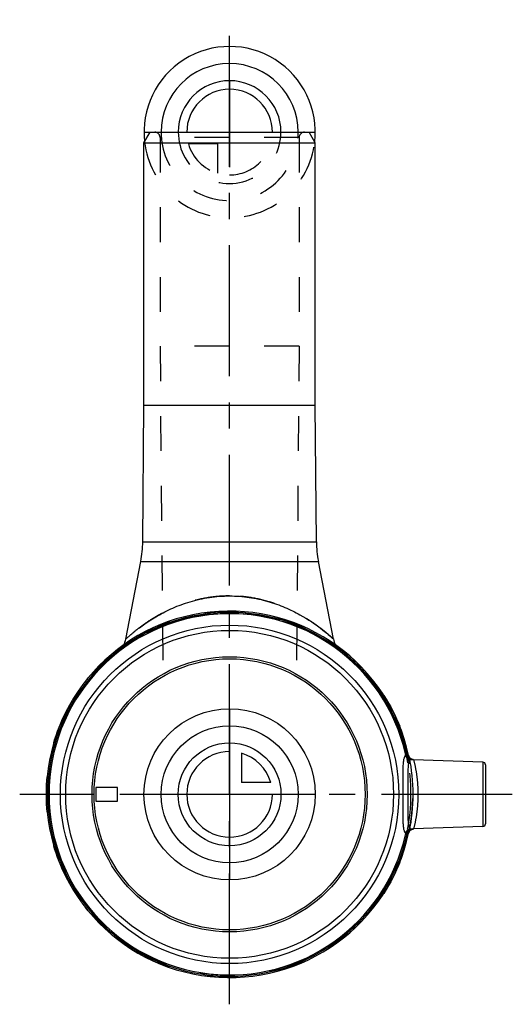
# Model space of a CAD drawing. Header units: millimetres. Extents: x 454 to 546, y 408 to 592.
import ezdxf

# ---------------------------------------------------------------- set-up
doc = ezdxf.new("R2010")
doc.units = ezdxf.units.MM
doc.header["$LTSCALE"] = 65.185185
doc.linetypes.add('CENTER', pattern=[0.6, 0.375, -0.075, 0.075, -0.075])
doc.linetypes.add('HIDDEN', pattern=[0.2, 0.1, -0.1])
for name, color, linetype in [('ACHSEN_S', 7, 'CONTINUOUS'), ('KOERPER', 7, 'CONTINUOUS'), ('KONST.EL_MIT_GEO', 7, 'CONTINUOUS'), ('KURVEN', 7, 'CONTINUOUS')]:
    doc.layers.add(name, color=color, linetype=linetype)

msp = doc.modelspace()

# ---------------------------------------------------------------- linework, layer by layer
at = {"layer": 'ACHSEN_S', "color": 2, "linetype": 'CENTER'}
for p, q in [((493.2, 408.04), (493.2, 591.96)), ((546.02, 447.26), (453.98, 447.26))]:
    msp.add_line(p, q, dxfattribs=at)
at = {"layer": 'KOERPER', "color": 7, "linetype": 'Continuous'}
for p, q in [((477.2, 519.96), (477.2, 568.96)), ((509.2, 519.96), (509.2, 568.96)), ((476.98, 494.43), (477.2, 519.96)), ((477.2, 519.96), (509.2, 519.96)), ((509.42, 494.43), (509.2, 519.96)), ((473.79, 476.27), (476.61, 490.78)), ((512.61, 476.27), (509.79, 490.78)), ((540.54, 453.28), (527.55, 453.73)), ((540.54, 441.25), (527.55, 440.79))]:
    msp.add_line(p, q, dxfattribs=at)
at = {"layer": 'KOERPER', "color": 8, "linetype": 'HIDDEN'}
for p, q in [((480.2, 569.96), (480.2, 530.96)), ((506.2, 569.96), (506.2, 530.96)), ((480.2, 530.96), (480.73, 469.3)), ((506.2, 530.96), (480.2, 530.96)), ((506.2, 530.96), (505.67, 469.3))]:
    msp.add_line(p, q, dxfattribs=at)
for radius in [34.23, 33.83]:
    msp.add_circle((493.2, 447.26), radius, dxfattribs=at)
at = {"layer": 'KONST.EL_MIT_GEO', "color": 7, "linetype": 'Continuous'}
for p, q in [((477.2, 568.96), (478.35, 570.96)), ((478.35, 570.96), (508.05, 570.96)), ((509.2, 568.96), (508.05, 570.96)), ((477.2, 568.96), (509.2, 568.96)), ((476.98, 494.43), (509.42, 494.43)), ((476.61, 490.78), (509.79, 490.78)), ((512.59, 476.29), (512.61, 476.27)), ((526.07, 454.83), (526.31, 454.89)), ((526.71, 454.32), (526.7, 454.34)), ((526.72, 454.3), (526.71, 454.32)), ((526.73, 454.28), (526.72, 454.3)), ((526.74, 454.26), (526.73, 454.28)), ((526.75, 454.25), (526.74, 454.26)), ((526.76, 454.23), (526.75, 454.25)), ((526.77, 454.21), (526.76, 454.23)), ((526.78, 454.19), (526.77, 454.21)), ((526.79, 454.18), (526.78, 454.19)), ((526.8, 454.16), (526.79, 454.18)), ((526.81, 454.14), (526.8, 454.16)), ((526.82, 454.13), (526.81, 454.14)), ((526.84, 454.11), (526.82, 454.13)), ((526.85, 454.1), (526.84, 454.11)), ((526.86, 454.08), (526.85, 454.1)), ((526.87, 454.07), (526.86, 454.08)), ((526.89, 454.05), (526.87, 454.07)), ((526.9, 454.04), (526.89, 454.05)), ((526.91, 454.03), (526.9, 454.04)), ((526.92, 454.01), (526.91, 454.03)), ((526.94, 454), (526.92, 454.01)), ((526.95, 453.99), (526.94, 454)), ((526.96, 453.98), (526.95, 453.99)), ((526.98, 453.96), (526.96, 453.98)), ((526.99, 453.95), (526.98, 453.97)), ((527, 453.94), (526.99, 453.95)), ((527.02, 453.93), (527, 453.94)), ((527.03, 453.92), (527.02, 453.93)), ((527.05, 453.91), (527.03, 453.92)), ((527.06, 453.9), (527.04, 453.91)), ((527.07, 453.89), (527.06, 453.9)), ((527.09, 453.88), (527.07, 453.89)), ((527.1, 453.88), (527.08, 453.89)), ((527.11, 453.87), (527.1, 453.88)), ((527.13, 453.86), (527.11, 453.87)), ((527.14, 453.85), (527.13, 453.86)), ((527.15, 453.85), (527.14, 453.85)), ((527.17, 453.84), (527.15, 453.85)), ((527.18, 453.83), (527.17, 453.84)), ((527.19, 453.83), (527.18, 453.83)), ((527.21, 453.82), (527.19, 453.83)), ((527.22, 453.81), (527.2, 453.82)), ((527.23, 453.81), (527.22, 453.81)), ((527.24, 453.8), (527.23, 453.81)), ((527.26, 453.8), (527.24, 453.8)), ((527.27, 453.79), (527.26, 453.8)), ((527.28, 453.79), (527.27, 453.79)), ((527.29, 453.78), (527.28, 453.79)), ((527.31, 453.78), (527.29, 453.78)), ((527.32, 453.78), (527.31, 453.78)), ((527.33, 453.77), (527.32, 453.78)), ((527.34, 453.77), (527.33, 453.77)), ((527.35, 453.76), (527.34, 453.77)), ((527.37, 453.76), (527.35, 453.77)), ((527.38, 453.76), (527.36, 453.76)), ((527.39, 453.76), (527.38, 453.76)), ((527.4, 453.75), (527.39, 453.76)), ((527.41, 453.75), (527.4, 453.75)), ((527.42, 453.75), (527.41, 453.75)), ((527.43, 453.75), (527.42, 453.75)), ((527.44, 453.75), (527.43, 453.75)), ((527.45, 453.74), (527.44, 453.75)), ((527.46, 453.74), (527.45, 453.74)), ((527.47, 453.74), (527.46, 453.74)), ((527.48, 453.74), (527.47, 453.74)), ((527.49, 453.74), (527.48, 453.74)), ((527.5, 453.74), (527.49, 453.74)), ((527.49, 453.74), (527.49, 453.74)), ((527.51, 453.74), (527.5, 453.74)), ((527.52, 453.74), (527.51, 453.74)), ((527.52, 453.73), (527.52, 453.74)), ((527.53, 453.73), (527.52, 453.73)), ((527.54, 453.73), (527.53, 453.73)), ((527.53, 453.73), (527.53, 453.73)), ((540.54, 453.28), (540.54, 441.25)), ((541.02, 452.78), (541.02, 441.75)), ((472.23, 448.51), (468.23, 448.51)), ((472.23, 446.01), (472.23, 448.51)), ((468.23, 446.01), (472.23, 446.01)), ((526.31, 439.64), (526.07, 439.69)), ((526.65, 440.03), (526.66, 440.05)), ((526.65, 440.01), (526.65, 440.03)), ((526.66, 440.07), (526.67, 440.09)), ((526.66, 440.05), (526.66, 440.07)), ((526.67, 440.09), (526.68, 440.11)), ((526.83, 440.41), (526.85, 440.43)), ((526.84, 440.42), (526.86, 440.44)), ((526.85, 440.44), (526.87, 440.45)), ((526.87, 440.45), (526.88, 440.46)), ((526.88, 440.46), (526.89, 440.48)), ((526.89, 440.48), (526.9, 440.49)), ((526.9, 440.49), (526.91, 440.5)), ((526.91, 440.5), (526.92, 440.51)), ((526.92, 440.51), (526.94, 440.52)), ((526.93, 440.52), (526.95, 440.53)), ((526.95, 440.53), (526.96, 440.55)), ((526.96, 440.54), (526.97, 440.56)), ((526.97, 440.55), (526.98, 440.57)), ((526.98, 440.56), (527, 440.58)), ((526.99, 440.57), (527.01, 440.59)), ((527.01, 440.58), (527.02, 440.6)), ((527.2, 440.7), (527.22, 440.71)), ((527.21, 440.71), (527.23, 440.72)), ((527.23, 440.72), (527.24, 440.72)), ((527.24, 440.72), (527.26, 440.73)), ((527.25, 440.73), (527.27, 440.73)), ((527.27, 440.73), (527.28, 440.74)), ((527.28, 440.74), (527.29, 440.74)), ((527.29, 440.74), (527.3, 440.74)), ((527.3, 440.74), (527.32, 440.75)), ((527.32, 440.75), (527.33, 440.75)), ((527.33, 440.75), (527.34, 440.76)), ((527.34, 440.76), (527.35, 440.76)), ((527.35, 440.76), (527.37, 440.76)), ((527.36, 440.76), (527.38, 440.77)), ((527.38, 440.77), (527.39, 440.77)), ((527.39, 440.77), (527.4, 440.77)), ((527.4, 440.77), (527.41, 440.77)), ((527.41, 440.77), (527.42, 440.78)), ((527.42, 440.78), (527.43, 440.78)), ((527.43, 440.78), (527.44, 440.78)), ((527.44, 440.78), (527.45, 440.78)), ((527.45, 440.78), (527.46, 440.78)), ((527.46, 440.78), (527.47, 440.78)), ((527.5, 440.79), (527.51, 440.79)), ((527.51, 440.79), (527.52, 440.79)), ((527.51, 440.79), (527.52, 440.79)), ((527.52, 440.79), (527.53, 440.79)), ((527.53, 440.79), (527.53, 440.79)), ((527.53, 440.79), (527.54, 440.79)), ((527.54, 440.79), (527.54, 440.79)), ((527.54, 440.79), (527.55, 440.79)), ((527.55, 440.79), (527.55, 440.79)), ((527.55, 440.79), (527.56, 440.79))]:
    msp.add_line(p, q, dxfattribs=at)
at = {"layer": 'KONST.EL_MIT_GEO', "color": 8, "linetype": 'HIDDEN'}
for p, q in [((506.2, 569.96), (480.2, 569.96)), ((525.13, 459.3), (524.85, 459.19)), ((524.85, 459.19), (525.15, 459.24)), ((524.91, 459.03), (525.19, 459.13)), ((524.97, 458.87), (525.27, 458.93)), ((524.98, 458.85), (525.28, 458.9)), ((525, 458.79), (525.3, 458.84)), ((525.1, 458.51), (525.4, 458.57)), ((525.1, 458.52), (525.4, 458.57)), ((525.18, 458.29), (525.48, 458.34)), ((525.23, 458.14), (525.51, 458.24)), ((525.24, 458.12), (525.53, 458.17)), ((525.28, 457.99), (525.58, 458.04)), ((525.33, 457.84), (525.63, 457.89)), ((525.34, 457.82), (525.63, 457.87)), ((525.39, 457.67), (525.68, 457.72)), ((525.41, 457.59), (525.71, 457.64)), ((525.61, 456.93), (525.91, 456.98)), ((525.63, 456.87), (525.93, 456.93)), ((525.63, 456.87), (525.93, 456.92)), ((525.64, 456.83), (525.94, 456.88)), ((525.71, 456.59), (526.01, 456.64)), ((525.81, 456.24), (526.11, 456.3)), ((525.84, 456.12), (526.13, 456.2)), ((525.86, 456.07), (526.15, 456.12)), ((525.97, 455.64), (526.26, 455.72)), ((526.01, 455.48), (526.3, 455.56)), ((526.01, 455.5), (526.3, 455.56)), ((526.01, 455.5), (526.3, 455.55)), ((526.36, 454.67), (526.12, 454.61)), ((526.24, 454.52), (526.53, 454.58)), ((526.32, 454.12), (526.62, 454.18)), ((526.32, 454.12), (526.62, 454.17)), ((526.32, 454.11), (526.62, 454.16)), ((526.36, 453.95), (526.65, 454.01)), ((526.38, 453.83), (526.68, 453.88)), ((526.39, 453.78), (526.68, 453.84)), ((526.44, 453.55), (526.73, 453.6)), ((526.44, 453.54), (526.73, 453.59)), ((526.45, 453.46), (526.75, 453.52)), ((526.51, 453.14), (526.81, 453.19)), ((526.36, 439.86), (526.12, 439.91))]:
    msp.add_line(p, q, dxfattribs=at)
at = {"layer": 'KONST.EL_MIT_GEO', "color": 7, "linetype": 'Continuous'}
for points in [[(526.7, 454.34), (526.69, 454.36), (526.69, 454.38), (526.68, 454.4), (526.67, 454.42), (526.67, 454.45), (526.66, 454.47), (526.65, 454.49), (526.65, 454.51)], [(527.56, 453.73), (527.55, 453.73), (527.55, 453.73), (527.54, 453.73), (527.54, 453.73)], [(526.67, 440.11), (526.68, 440.13), (526.69, 440.15), (526.7, 440.17), (526.7, 440.19), (526.71, 440.2), (526.72, 440.22), (526.73, 440.24), (526.74, 440.26), (526.74, 440.27), (526.75, 440.29), (526.76, 440.3), (526.77, 440.32), (526.78, 440.34), (526.79, 440.35), (526.8, 440.37), (526.81, 440.38), (526.82, 440.4), (526.83, 440.41)], [(526.68, 440.13), (526.69, 440.14), (526.69, 440.16), (526.7, 440.18), (526.71, 440.2), (526.72, 440.21), (526.72, 440.23), (526.73, 440.25), (526.74, 440.26), (526.75, 440.28), (526.76, 440.3), (526.77, 440.31), (526.78, 440.33), (526.79, 440.34), (526.8, 440.36), (526.8, 440.37), (526.81, 440.39), (526.83, 440.4), (526.84, 440.41)], [(527.02, 440.59), (527.03, 440.61), (527.05, 440.61), (527.06, 440.62), (527.07, 440.63), (527.09, 440.64), (527.1, 440.65), (527.11, 440.66), (527.12, 440.66), (527.14, 440.67), (527.15, 440.68), (527.16, 440.68), (527.18, 440.69), (527.19, 440.7), (527.2, 440.7)], [(527.03, 440.6), (527.04, 440.61), (527.06, 440.62), (527.07, 440.63), (527.08, 440.64), (527.09, 440.64), (527.1, 440.65), (527.12, 440.66), (527.13, 440.67), (527.14, 440.67), (527.16, 440.68), (527.17, 440.69), (527.18, 440.69), (527.19, 440.7), (527.21, 440.71)], [(527.47, 440.78), (527.48, 440.79), (527.49, 440.79), (527.5, 440.79)], [(527.48, 440.79), (527.49, 440.79), (527.49, 440.79), (527.5, 440.79)]]:
    msp.add_lwpolyline(points, dxfattribs=at)
for radius in [31.61, 30.63, 25.7, 25.32]:
    msp.add_circle((493.2, 447.26), radius, dxfattribs=at)
at = {"layer": 'KONST.EL_MIT_GEO', "color": 8, "linetype": 'HIDDEN'}
for centre, radius, start, end in [((479.2, 569.96), 1, 0, 90), ((507.2, 569.96), 1, 90, 180), ((493.2, 447.26), 33.83, 51.9028, 128.0972), ((469.86, 477.03), 4, 308.0972, 332.5586), ((516.54, 477.03), 4, 207.4436, 231.9028), ((493.2, 447.26), 33.83, 10, 20.648), ((493.2, 447.26), 34.12, 10, 20.648), ((493.2, 447.26), 33.74, 12.5849, 12.9697), ((522.97, 453.91), 3.23, 11.0055, 12.5965), ((493.2, 447.26), 33.98, 12.5849, 12.9697), ((539.35, 455.74), 13.03, 184.7381, 185.2962), ((493.2, 447.26), 34.23, 347.7685, 12.2315), ((527.62, 454.73), 0.999, 192.2482, 268.04), ((527.62, 454.72), 0.998, 192.2318, 193.8922), ((527.62, 454.73), 0.999, 193.8922, 220.2975), ((527.62, 454.73), 1, 220.3032, 265.9891), ((527.63, 454.73), 1, 265.982, 266.2168), ((527.63, 454.73), 1, 266.2166, 268.0201), ((493.2, 447.26), 33.74, 347.0303, 347.4151), ((522.97, 440.62), 3.23, 347.4035, 348.9945), ((493.2, 447.26), 33.98, 347.0303, 347.4151), ((539.33, 438.78), 13.02, 174.704, 175.2627), ((527.62, 439.8), 0.999, 91.96, 167.7518), ((527.62, 439.8), 0.999, 139.3913, 166.1629), ((527.62, 439.8), 0.998, 166.1629, 167.7682), ((527.62, 439.8), 1, 94.0114, 139.3847), ((527.63, 439.8), 1, 93.7832, 94.0185), ((527.63, 439.8), 1, 91.9798, 93.7834)]:
    msp.add_arc(centre, radius, start, end, dxfattribs=at)
at = {"layer": 'KONST.EL_MIT_GEO', "color": 7, "linetype": 'Continuous'}
for centre, radius, start, end in [((456.98, 494.6), 20, 349, 359.5), ((529.42, 494.6), 20, 180.5, 191), ((493.2, 447.26), 34.23, 12.2315, 347.7685), ((493.2, 447.26), 33.98, 12.9697, 347.0303), ((493.2, 447.26), 33.74, 12.9697, 347.0303), ((469.86, 477.03), 4, 332.5586, 349), ((516.54, 477.03), 4, 191, 207.4436), ((540.52, 452.78), 0.5, 0, 88), ((493.2, 447.26), 25, 177.134, 182.866), ((540.52, 441.75), 0.5, 272, 360)]:
    msp.add_arc(centre, radius, start, end, dxfattribs=at)
at = {"layer": 'KONST.EL_MIT_GEO', "color": 8, "linetype": 'HIDDEN'}
for points, knots in [([(493.2, 484.32), (491.94, 484.32), (489.44, 484.14), (485.87, 483.34), (483.12, 482.33), (481.12, 481.39), (479.75, 480.65), (478.51, 479.9), (477.38, 479.15), (476.38, 478.42), (475.64, 477.85), (475.11, 477.42), (474.78, 477.14), (474.49, 476.89), (474.25, 476.68), (474.06, 476.51), (473.93, 476.4), (473.86, 476.33), (473.82, 476.3), (473.8, 476.28), (473.79, 476.27), (473.79, 476.27)], [0, 0, 0, 0, 0.176471, 0.347366, 0.5084, 0.584235, 0.656406, 0.724443, 0.787735, 0.845451, 0.896464, 0.919007, 0.939286, 0.95706, 0.972077, 0.984087, 0.992858, 0.995969, 0.998204, 0.99955, 1, 1, 1, 1]), ([(512.61, 476.27), (512.61, 476.27), (512.61, 476.27), (512.6, 476.27), (512.59, 476.28), (512.58, 476.29), (512.57, 476.31), (512.54, 476.33), (512.49, 476.37), (512.43, 476.43), (512.35, 476.5), (512.26, 476.58), (512.12, 476.71), (511.91, 476.89), (511.62, 477.14), (511.29, 477.42), (510.91, 477.73), (510.5, 478.05), (509.88, 478.53), (509.02, 479.15), (507.89, 479.9), (506.65, 480.65), (505.28, 481.39), (503.81, 482.08), (502.23, 482.71), (499.97, 483.46), (496.96, 484.14), (494.46, 484.32), (493.2, 484.32)], [0, 0, 0, 0, 0.000112, 0.00045, 0.001011, 0.001796, 0.002803, 0.004031, 0.007141, 0.011109, 0.015912, 0.021525, 0.02792, 0.042936, 0.060709, 0.080987, 0.103528, 0.128111, 0.154539, 0.21225, 0.275537, 0.343569, 0.415734, 0.491563, 0.570663, 0.652662, 0.823543, 1, 1, 1, 1]), ([(526.08, 454.5), (526.08, 454.5), (526.1, 454.51), (526.12, 454.52), (526.14, 454.53)], [0, 0, 0, 0, 0.019919, 1, 1, 1, 1]), ([(526.37, 454.54), (526.35, 454.53), (526.3, 454.53), (526.23, 454.52), (526.18, 454.52), (526.16, 454.52), (526.15, 454.52), (526.14, 454.53)], [0, 0, 0, 0, 0.348793, 0.645957, 0.868059, 0.945757, 1, 1, 1, 1]), ([(527, 453.72), (526.9, 453.72), (526.7, 453.78), (526.44, 453.95), (526.24, 454.21), (526.17, 454.42), (526.14, 454.53)], [0, 0, 0, 0, 0.240814, 0.485881, 0.738519, 1, 1, 1, 1]), ([(526.36, 454.67), (526.39, 454.64), (526.44, 454.62), (526.48, 454.6), (526.49, 454.59)], [0, 0, 0, 0, 0.751001, 1, 1, 1, 1]), ([(526.37, 454.54), (526.38, 454.43), (526.42, 454.23), (526.55, 453.97), (526.75, 453.78), (526.92, 453.73), (527, 453.72)], [0, 0, 0, 0, 0.282309, 0.538395, 0.773045, 1, 1, 1, 1]), ([(527.59, 453.73), (527.59, 453.73), (527.59, 453.73), (527.58, 453.73), (527.57, 453.73), (527.56, 453.73), (527.56, 453.73)], [0, 0, 0, 0, 0.096689, 0.290047, 0.590953, 1, 1, 1, 1]), ([(527.59, 453.73), (527.75, 453.07), (528.04, 451.73), (528.32, 449.57), (528.39, 448.07), (528.39, 447.26)], [0, 0, 0, 0, 0.310614, 0.629098, 1, 1, 1, 1]), ([(528.39, 447.26), (528.39, 446.46), (528.32, 444.95), (528.04, 442.8), (527.75, 441.45), (527.59, 440.8)], [0, 0, 0, 0, 0.370902, 0.689386, 1, 1, 1, 1]), ([(526.14, 440), (526.12, 440.01), (526.1, 440.01), (526.08, 440.03), (526.08, 440.03)], [0, 0, 0, 0, 0.980091, 1, 1, 1, 1]), ([(526.14, 440), (526.17, 440.11), (526.24, 440.31), (526.44, 440.57), (526.7, 440.75), (526.9, 440.8), (527, 440.81)], [0, 0, 0, 0, 0.261481, 0.514118, 0.759186, 1, 1, 1, 1]), ([(526.37, 439.99), (526.35, 439.99), (526.3, 440), (526.23, 440), (526.18, 440.01), (526.16, 440), (526.15, 440), (526.14, 440)], [0, 0, 0, 0, 0.348793, 0.645956, 0.868058, 0.945756, 1, 1, 1, 1]), ([(526.49, 439.93), (526.48, 439.93), (526.44, 439.91), (526.39, 439.88), (526.36, 439.86)], [0, 0, 0, 0, 0.249004, 1, 1, 1, 1]), ([(527, 440.81), (526.92, 440.8), (526.75, 440.74), (526.55, 440.56), (526.42, 440.29), (526.38, 440.09), (526.37, 439.99)], [0, 0, 0, 0, 0.226953, 0.461604, 0.717691, 1, 1, 1, 1]), ([(527.59, 440.8), (527.59, 440.8), (527.59, 440.8), (527.58, 440.79), (527.57, 440.79), (527.56, 440.79), (527.56, 440.79)], [0, 0, 0, 0, 0.096683, 0.290043, 0.590952, 1, 1, 1, 1])]:
    msp.add_open_spline(points, degree=3, knots=knots, dxfattribs=at)
at = {"layer": 'KONST.EL_MIT_GEO', "color": 7, "linetype": 'Continuous'}
for points, knots in [([(473.79, 476.27), (473.79, 476.27), (473.79, 476.27), (473.8, 476.27), (473.81, 476.28), (473.82, 476.29), (473.83, 476.31), (473.86, 476.33), (473.91, 476.37), (473.97, 476.43), (474.05, 476.5), (474.14, 476.58), (474.28, 476.71), (474.49, 476.89), (474.78, 477.14), (475.11, 477.42), (475.49, 477.73), (475.9, 478.05), (476.52, 478.53), (477.38, 479.15), (478.51, 479.9), (479.75, 480.65), (481.12, 481.39), (482.59, 482.08), (484.17, 482.71), (486.43, 483.46), (489.44, 484.14), (491.94, 484.32), (493.2, 484.32)], [0, 0, 0, 0, 0.000112, 0.00045, 0.001011, 0.001796, 0.002803, 0.004031, 0.007141, 0.011109, 0.015912, 0.021525, 0.02792, 0.042936, 0.060709, 0.080987, 0.103528, 0.128111, 0.154539, 0.21225, 0.275537, 0.343569, 0.415734, 0.491563, 0.570663, 0.652662, 0.823543, 1, 1, 1, 1]), ([(493.2, 484.32), (494.43, 484.32), (496.85, 484.15), (500.32, 483.39), (503.49, 482.26), (506.98, 480.55), (509.99, 478.53), (511.95, 476.87), (512.59, 476.29)], [0, 0, 0, 0, 0.171601, 0.338078, 0.495451, 0.640749, 0.880493, 1, 1, 1, 1]), ([(526.08, 454.5), (526.04, 454.48), (525.98, 454.42), (525.91, 454.33), (525.85, 454.21), (525.78, 454.03), (525.71, 453.76), (525.66, 453.44), (525.62, 453.06), (525.59, 452.64), (525.56, 451.98), (525.55, 451.07), (525.55, 449.88), (525.56, 448.59), (525.56, 447.71), (525.56, 447.26)], [0, 0, 0, 0, 0.019844, 0.031473, 0.044506, 0.075264, 0.112764, 0.15719, 0.20848, 0.266398, 0.330587, 0.475853, 0.639688, 0.816503, 1, 1, 1, 1]), ([(526.08, 454.5), (526.08, 454.5), (526.09, 454.52), (526.09, 454.54), (526.1, 454.58), (526.1, 454.64), (526.1, 454.72), (526.08, 454.8), (526.07, 454.83)], [0, 0, 0, 0, 0.056404, 0.136711, 0.239459, 0.362238, 0.657073, 1, 1, 1, 1]), ([(526.08, 454.5), (526.08, 454.49), (526.09, 454.47), (526.1, 454.43), (526.12, 454.38), (526.15, 454.33), (526.19, 454.28), (526.22, 454.25), (526.26, 454.23), (526.3, 454.22), (526.34, 454.22), (526.38, 454.23), (526.41, 454.26), (526.44, 454.3), (526.47, 454.36), (526.49, 454.44), (526.5, 454.51), (526.5, 454.56), (526.5, 454.58), (526.49, 454.59)], [0, 0, 0, 0, 0.039896, 0.078989, 0.154442, 0.224703, 0.289013, 0.347251, 0.399208, 0.446236, 0.491272, 0.537098, 0.586447, 0.641413, 0.702595, 0.842604, 0.919901, 0.95972, 1, 1, 1, 1]), ([(526.08, 454.5), (526.1, 454.39), (526.19, 454.19), (526.4, 453.94), (526.68, 453.77), (526.9, 453.72), (527, 453.72)], [0, 0, 0, 0, 0.251007, 0.501902, 0.75174, 1, 1, 1, 1]), ([(526.49, 454.59), (526.49, 454.59), (526.48, 454.6), (526.46, 454.61), (526.44, 454.63), (526.42, 454.65), (526.4, 454.68), (526.37, 454.73), (526.34, 454.8), (526.32, 454.86), (526.31, 454.89)], [0, 0, 0, 0, 0.057944, 0.117833, 0.178858, 0.240837, 0.366192, 0.492561, 0.746101, 1, 1, 1, 1]), ([(526.65, 454.51), (526.65, 454.52), (526.64, 454.52), (526.63, 454.53), (526.6, 454.55), (526.55, 454.56), (526.51, 454.58), (526.49, 454.59)], [0, 0, 0, 0, 0.044801, 0.111316, 0.320068, 0.623504, 1, 1, 1, 1]), ([(526.49, 454.59), (526.5, 454.48), (526.54, 454.28), (526.64, 454.04), (526.74, 453.89), (526.82, 453.81), (526.91, 453.75), (526.97, 453.72), (527, 453.72)], [0, 0, 0, 0, 0.304591, 0.579492, 0.701058, 0.810825, 0.90962, 1, 1, 1, 1]), ([(527, 453.72), (526.96, 453.7), (526.88, 453.63), (526.78, 453.49), (526.7, 453.29), (526.64, 453.05), (526.59, 452.76), (526.55, 452.42), (526.52, 452.04), (526.5, 451.45), (526.49, 450.63), (526.5, 449.57), (526.5, 448.44), (526.51, 447.66), (526.51, 447.26)], [0, 0, 0, 0, 0.021312, 0.046936, 0.078468, 0.116649, 0.161714, 0.213586, 0.271991, 0.336511, 0.481771, 0.644514, 0.81922, 1, 1, 1, 1]), ([(527.56, 453.73), (527.53, 453.73), (527.46, 453.73), (527.34, 453.73), (527.18, 453.72), (527.06, 453.72), (527, 453.72)], [0, 0, 0, 0, 0.149921, 0.376151, 0.664387, 1, 1, 1, 1]), ([(525.56, 447.26), (525.56, 446.81), (525.56, 445.93), (525.55, 444.65), (525.55, 443.46), (525.56, 442.54), (525.59, 441.89), (525.62, 441.46), (525.66, 441.09), (525.71, 440.77), (525.78, 440.5), (525.85, 440.31), (525.91, 440.19), (525.98, 440.1), (526.04, 440.05), (526.08, 440.03)], [0, 0, 0, 0, 0.183497, 0.360312, 0.524147, 0.669413, 0.733602, 0.79152, 0.84281, 0.887236, 0.924736, 0.955494, 0.968527, 0.980156, 1, 1, 1, 1]), ([(526.51, 447.26), (526.51, 446.87), (526.5, 446.09), (526.5, 444.95), (526.49, 443.89), (526.5, 443.08), (526.52, 442.49), (526.55, 442.11), (526.59, 441.77), (526.64, 441.48), (526.7, 441.23), (526.78, 441.04), (526.88, 440.9), (526.96, 440.83), (527, 440.81)], [0, 0, 0, 0, 0.18078, 0.355486, 0.518229, 0.663489, 0.72801, 0.786414, 0.838286, 0.883351, 0.921532, 0.953064, 0.978688, 1, 1, 1, 1]), ([(526.08, 440.03), (526.08, 440.02), (526.09, 440.01), (526.09, 439.98), (526.1, 439.95), (526.1, 439.89), (526.1, 439.8), (526.08, 439.73), (526.07, 439.69)], [0, 0, 0, 0, 0.056404, 0.136711, 0.239459, 0.362239, 0.657073, 1, 1, 1, 1]), ([(526.08, 440.03), (526.1, 440.13), (526.19, 440.34), (526.4, 440.59), (526.68, 440.76), (526.9, 440.8), (527, 440.81)], [0, 0, 0, 0, 0.251007, 0.501902, 0.75174, 1, 1, 1, 1]), ([(526.49, 439.93), (526.5, 439.95), (526.5, 439.97), (526.5, 440.01), (526.49, 440.09), (526.47, 440.16), (526.44, 440.23), (526.41, 440.27), (526.38, 440.29), (526.34, 440.31), (526.3, 440.31), (526.26, 440.3), (526.22, 440.28), (526.19, 440.24), (526.15, 440.2), (526.12, 440.15), (526.1, 440.1), (526.09, 440.06), (526.08, 440.04), (526.08, 440.03)], [0, 0, 0, 0, 0.04028, 0.080099, 0.157396, 0.297405, 0.358587, 0.413553, 0.462902, 0.508728, 0.553764, 0.600791, 0.652748, 0.710987, 0.775296, 0.845557, 0.921011, 0.960104, 1, 1, 1, 1]), ([(526.49, 439.93), (526.49, 439.93), (526.48, 439.92), (526.46, 439.91), (526.44, 439.9), (526.42, 439.87), (526.4, 439.85), (526.37, 439.79), (526.34, 439.72), (526.32, 439.67), (526.31, 439.64)], [0, 0, 0, 0, 0.057944, 0.117833, 0.178858, 0.240837, 0.366192, 0.492561, 0.746101, 1, 1, 1, 1]), ([(526.49, 439.93), (526.5, 440.04), (526.54, 440.25), (526.64, 440.48), (526.74, 440.63), (526.82, 440.72), (526.91, 440.78), (526.97, 440.8), (527, 440.81)], [0, 0, 0, 0, 0.304591, 0.579492, 0.701058, 0.810825, 0.90962, 1, 1, 1, 1]), ([(526.49, 439.93), (526.51, 439.94), (526.55, 439.96), (526.6, 439.98), (526.63, 439.99), (526.64, 440), (526.65, 440.01), (526.65, 440.01)], [0, 0, 0, 0, 0.376496, 0.679932, 0.888684, 0.955199, 1, 1, 1, 1]), ([(527, 440.81), (527.06, 440.81), (527.18, 440.8), (527.34, 440.8), (527.46, 440.79), (527.53, 440.79), (527.56, 440.79)], [0, 0, 0, 0, 0.335613, 0.623849, 0.850079, 1, 1, 1, 1])]:
    msp.add_open_spline(points, degree=3, knots=knots, dxfattribs=at)
at = {"layer": 'KURVEN', "color": 40, "linetype": 'Continuous'}
for p, q in [((493.2, 580.56), (493.2, 570.96)), ((477.2, 570.96), (509.2, 570.96)), ((493.2, 463.26), (493.2, 431.26)), ((495.4, 454.95), (495.4, 449.46)), ((500.89, 449.46), (495.4, 449.46)), ((509.2, 447.26), (477.2, 447.26))]:
    msp.add_line(p, q, dxfattribs=at)
at = {"layer": 'KURVEN', "color": 8, "linetype": 'HIDDEN'}
for p, q in [((493.2, 570.96), (493.2, 562.96)), ((491, 568.76), (485.51, 568.76)), ((491, 563.27), (491, 568.76))]:
    msp.add_line(p, q, dxfattribs=at)
at = {"layer": 'KURVEN', "color": 40, "linetype": 'Continuous'}
for radius in [16, 12.8, 9.6]:
    msp.add_circle((493.2, 447.26), radius, dxfattribs=at)
for centre, radius, start, end in [((493.2, 570.96), 16, 353.4681, 186.5319), ((493.2, 570.96), 12.8, 0, 180), ((493.2, 570.96), 9.6, 0.0001, 180), ((493.2, 570.96), 8, 0.0001, 180), ((493.2, 447.26), 8, 90, 360), ((493.2, 447.26), 8, 15.962, 74.038)]:
    msp.add_arc(centre, radius, start, end, dxfattribs=at)
at = {"layer": 'KURVEN', "color": 8, "linetype": 'HIDDEN'}
for radius, start, end in [(12.8, 180, 360), (9.6, 180, 0.0001), (8, 270, 0.0001), (16, 186.5319, 353.4681), (8, 195.962, 254.038)]:
    msp.add_arc((493.2, 570.96), radius, start, end, dxfattribs=at)

doc.saveas('drawing.dxf')
